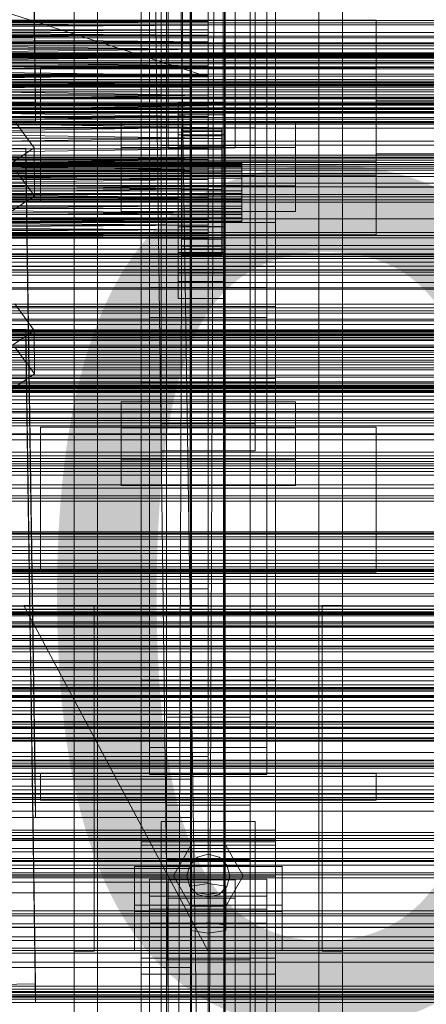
# Model space of a CAD drawing. Header units: millimetres. Extents: x -2233 to 61924, y -68080 to 6847.
# Tile 217 of 256: x 374 to 495, y -34096 to -33803. Entities that reach past the tile are written whole.
import ezdxf

# ---------------------------------------------------------------- set-up
doc = ezdxf.new("R2010")
doc.units = ezdxf.units.MM
for name, color, linetype, lineweight in [('COTAS_O', 1, 'Continuous', 0), ('COTAS_P', 1, 'Continuous', 0), ('frontal_briquetadora', 7, 'Continuous', 0), ('frontal_C01', 7, 'Continuous', 0), ('frontal_C02', 7, 'Continuous', 0), ('frontal_C03', 7, 'Continuous', 0), ('frontal_secador', 7, 'Continuous', 0)]:
    doc.layers.add(name, color=color, linetype=linetype, lineweight=lineweight)
doc.dimstyles.new('R19_100', dxfattribs={"dimtxt": 250, "dimasz": 150, "dimexe": 150, "dimexo": 80, "dimgap": 100, "dimtad": 1, "dimtih": 1, "dimtoh": 1, "dimdsep": 46, "dimcen": 0.09, "dimadec": 0, "dimazin": 0, "dimtfac": 1, "dimtdec": 4, "dimtofl": 0, "dimtmove": 0, "dimatfit": 3, "dimfxl": 1, "dimtolj": 1, "dimtzin": 0, "dimarcsym": 0})

# ---------------------------------------------------------------- blocks, each defined once
blk = doc.blocks.new('DIM_R27_52')
at = {"layer": 'COTAS_O'}
for p, q in [((-1725, -33700), (-1575, -33655)), ((1725, -33700), (1575, -33655)), ((-1725, -34400), (-1725, -33700)), ((-1725, -33700), (1725, -33700)), ((-1725, -33700), (-1575, -33745)), ((1725, -33700), (1575, -33745)), ((1725, -34400), (1725, -33700))]:
    blk.add_line(p, q, dxfattribs=at)
blk.add_text('3450 O', height=250, dxfattribs=at).set_placement((0, -33600))
blk = doc.blocks.new('DIM_R27_53')
at = {"layer": 'COTAS_P'}
for p, q in [((-150, -32000), (550, -32000)), ((550, -32000), (505, -32150)), ((550, -34600), (550, -32000)), ((550, -32000), (595, -32150)), ((550, -34600), (505, -34450)), ((550, -34600), (595, -34450)), ((-150, -34600), (550, -34600))]:
    blk.add_line(p, q, dxfattribs=at)
blk.add_text('2600 P', height=250, rotation=90, dxfattribs=at).set_placement((450, -33300))
blk = doc.blocks.new('DIM_R27_56')
at = {"layer": 'COTAS_O'}
for p, q in [((-650, -34200), (-500, -34155)), ((650, -34200), (500, -34155)), ((-650, -34900), (-650, -34200)), ((-650, -34200), (650, -34200)), ((-650, -34200), (-500, -34245)), ((650, -34200), (500, -34245)), ((650, -34900), (650, -34200))]:
    blk.add_line(p, q, dxfattribs=at)
blk.add_text('1300 O', height=250, dxfattribs=at).set_placement((0, -34100))

msp = doc.modelspace()

# ---------------------------------------------------------------- linework, layer by layer
at = {"layer": 'frontal_briquetadora'}
for p, q in [((430, -33820), (210, -33750)), ((430, -33820), (430, -33750)), ((430, -33750), (430, -33844.629)), ((430, -33750), (430, -33841.488)), ((430, -33750), (430, -33838.284)), ((430, -33750), (430, -33835.05)), ((430, -33750), (430, -33831.815)), ((430, -33750), (430, -33828.612)), ((430, -33750), (430, -33825.47)), ((430, -33750), (430, -33822.421)), ((430, -33750), (430, -33819.494)), ((430, -33750), (430, -33816.716)), ((430, -33750), (430, -33814.115)), ((430, -33750), (430, -33811.715)), ((430, -33750), (430, -33809.54)), ((430, -33750), (430, -33807.611)), ((430, -33750), (430, -33805.946)), ((430, -33750), (430, -33804.562)), ((430, -33750), (430, -33803.471)), ((480, -33803.052), (200, -33803.052)), ((430, -33803.471), (210, -33802.684)), ((430, -33803.471), (210, -33804.562)), ((430, -33803.471), (210, -33803.471)), ((430, -33804.562), (210, -33803.471)), ((430, -33802.684), (430, -33803.471)), ((430, -33803.471), (430, -33804.562)), ((480, -33803.052), (480, -33806.399)), ((480, -33806.043), (480, -33803.052)), ((430, -33804.562), (210, -33805.946)), ((430, -33804.562), (210, -33804.562)), ((430, -33805.946), (210, -33807.611)), ((430, -33805.946), (210, -33805.946)), ((430, -33807.611), (210, -33805.946)), ((430, -33804.562), (430, -33805.946)), ((430, -33805.946), (430, -33807.611)), ((480, -33803.946), (480, -33803.763)), ((480, -33803.763), (480, -33809.778)), ((480, -33810.289), (480, -33803.946)), ((480, -33814.779), (480, -33806.043)), ((480, -33806.399), (480, -33815.42)), ((430, -33807.611), (210, -33809.54)), ((430, -33807.611), (210, -33807.611)), ((210, -33807.611), (430, -33809.54)), ((430, -33807.611), (430, -33809.54)), ((430, -33809.54), (210, -33811.715)), ((430, -33809.54), (210, -33809.54)), ((210, -33809.54), (430, -33811.715)), ((430, -33811.715), (210, -33811.715)), ((210, -33814.115), (430, -33811.715)), ((210, -33811.715), (430, -33814.115)), ((430, -33809.54), (430, -33811.715)), ((430, -33811.715), (430, -33814.115)), ((480, -33809.778), (480, -33820.797)), ((480, -33821.536), (480, -33810.289)), ((430, -33814.115), (210, -33814.115)), ((210, -33816.716), (430, -33814.115)), ((210, -33814.115), (430, -33816.716)), ((430, -33814.115), (430, -33816.716)), ((480, -33827.53), (480, -33814.779)), ((430, -33816.716), (210, -33816.716)), ((210, -33819.494), (430, -33816.716)), ((210, -33816.716), (430, -33819.494)), ((430, -33816.716), (430, -33819.494)), ((480, -33815.42), (480, -33828.329)), ((720, -33817.251), (480, -33817.251)), ((480, -33817.251), (480, -33819.113)), ((480, -33818.915), (480, -33817.251)), ((480, -33817.748), (480, -33817.647)), ((480, -33817.647), (480, -33820.992)), ((480, -33821.276), (480, -33817.748)), ((480, -33820.797), (200, -33820.797)), ((430, -33819.494), (210, -33819.494)), ((210, -33822.421), (430, -33819.494)), ((210, -33819.494), (430, -33822.421)), ((430, -33820), (210, -33820)), ((430, -33820), (320, -33820)), ((430, -33820), (322.156, -33820)), ((430, -33820), (324.292, -33820)), ((430, -33820), (326.386, -33820)), ((430, -33820), (328.419, -33820)), ((430, -33820), (330.371, -33820)), ((430, -33820), (332.223, -33820)), ((430, -33820), (333.957, -33820)), ((430, -33820), (335.556, -33820)), ((430, -33820), (337.006, -33820)), ((430, -33820), (338.292, -33820)), ((430, -33820), (339.402, -33820)), ((430, -33820), (340.325, -33820)), ((430, -33820), (341.053, -33820)), ((341.577, -33820), (430, -33820)), ((341.894, -33820), (430, -33820)), ((342, -33820), (430, -33820)), ((430, -33819.494), (430, -33822.421)), ((430, -33820), (430, -34060)), ((430, -34260), (430, -33820)), ((430, -34680), (430, -33820)), ((430, -33820), (430, -33855.985)), ((430, -33820), (430, -33853.384)), ((430, -33820), (430, -33850.606)), ((430, -33820), (430, -33847.678)), ((430, -33844.629), (430, -33820)), ((480, -33823.774), (480, -33818.915)), ((480, -33819.113), (480, -33824.131)), ((480, -33820.797), (480, -33834.64)), ((480, -33820.992), (480, -33827.122)), ((430, -33822.421), (210, -33822.421)), ((210, -33825.47), (430, -33822.421)), ((210, -33822.421), (430, -33825.47)), ((430, -33822.421), (430, -33825.47)), ((480, -33827.533), (480, -33821.276)), ((480, -33835.46), (480, -33821.536)), ((480, -33830.867), (480, -33823.774)), ((430, -33825.47), (210, -33825.47)), ((210, -33828.612), (430, -33825.47)), ((210, -33825.47), (430, -33828.612)), ((430, -33825.47), (430, -33828.612)), ((480, -33824.131), (480, -33831.312)), ((430, -33828.612), (210, -33828.612)), ((210, -33831.815), (430, -33828.612)), ((210, -33828.612), (430, -33831.815)), ((430, -33828.612), (430, -33831.815)), ((720, -33827.122), (480, -33827.122)), ((480, -33827.122), (480, -33834.822)), ((480, -33841.77), (480, -33827.53)), ((480, -33835.278), (480, -33827.533)), ((480, -33828.329), (480, -33842.57)), ((430, -33831.815), (210, -33835.05)), ((430, -33831.815), (210, -33831.815)), ((210, -33831.815), (430, -33835.05)), ((430, -33831.815), (430, -33835.05)), ((480, -33838.788), (480, -33830.867)), ((480, -33831.312), (480, -33839.233)), ((430, -33835.05), (210, -33838.284)), ((210, -33835.05), (430, -33835.05)), ((430, -33838.284), (210, -33835.05)), ((430, -33835.05), (430, -33838.284)), ((480, -33834.64), (480, -33848.563)), ((480, -33834.822), (480, -33842.567)), ((480, -33842.978), (480, -33835.278)), ((480, -33849.302), (480, -33835.46)), ((430, -33838.284), (210, -33841.488)), ((210, -33838.284), (430, -33838.284)), ((430, -33838.284), (430, -33841.488)), ((430, -33841.488), (210, -33844.629)), ((210, -33841.488), (430, -33841.488)), ((430, -33844.629), (210, -33841.488)), ((430, -33841.488), (430, -33844.629)), ((480, -33845.969), (480, -33838.788)), ((480, -33839.233), (480, -33846.325)), ((480, -33854.679), (480, -33841.77)), ((480, -33842.567), (480, -33848.823)), ((480, -33842.57), (480, -33855.32)), ((480, -33849.107), (480, -33842.978)), ((720, -33842.978), (480, -33842.978)), ((430, -33844.629), (210, -33847.678)), ((210, -33844.629), (430, -33844.629)), ((430, -33847.678), (210, -33844.629)), ((430, -33844.629), (430, -33847.678)), ((480, -33850.987), (480, -33845.969)), ((480, -33846.325), (480, -33851.185)), ((480, -33849.302), (200, -33849.302)), ((430, -33847.678), (210, -33850.606)), ((210, -33847.678), (430, -33847.678)), ((430, -33850.606), (210, -33847.678)), ((430, -33847.678), (430, -33850.606)), ((480, -33848.563), (480, -33859.811)), ((480, -33848.823), (480, -33852.351)), ((480, -33852.453), (480, -33849.107)), ((480, -33860.322), (480, -33849.302)), ((430, -33850.606), (210, -33853.384)), ((210, -33850.606), (430, -33850.606)), ((430, -33853.384), (210, -33850.606)), ((430, -33853.384), (210, -33855.985)), ((210, -33853.384), (430, -33853.384)), ((430, -33855.985), (210, -33853.384)), ((430, -33850.606), (430, -33853.384)), ((430, -33853.384), (430, -33855.985)), ((430, -33853.384), (430, -34060)), ((480, -33852.848), (480, -33850.987)), ((480, -33851.185), (480, -33852.848)), ((480, -33852.351), (480, -33852.453)), ((720, -33852.848), (480, -33852.848)), ((430, -33855.985), (210, -33858.384)), ((210, -33855.985), (430, -33855.985)), ((430, -33855.985), (430, -33858.384)), ((430, -34060), (430, -33855.985)), ((480, -33863.7), (480, -33854.679)), ((480, -33855.32), (480, -33864.056)), ((430, -33858.384), (210, -33858.384)), ((430, -33858.384), (210, -33860.559)), ((430, -33860.559), (210, -33858.384)), ((430, -33858.384), (430, -33860.559)), ((430, -34060), (430, -33858.384)), ((430, -33860.559), (210, -33860.559)), ((430, -33860.559), (210, -33862.488)), ((430, -33862.488), (210, -33860.559)), ((430, -33860.559), (430, -33862.488)), ((430, -33860.559), (430, -34060)), ((480, -33859.811), (480, -33866.154)), ((480, -33866.336), (480, -33860.322)), ((430, -33862.488), (210, -33862.488)), ((430, -33862.488), (210, -33864.153)), ((430, -33864.153), (210, -33862.488)), ((430, -33864.153), (210, -33864.153)), ((430, -33864.153), (210, -33865.538)), ((430, -33865.538), (210, -33864.153)), ((430, -33862.488), (430, -33864.153)), ((430, -33862.488), (430, -34060)), ((430, -33864.153), (430, -33865.538)), ((430, -33864.153), (430, -34060)), ((480, -33867.047), (480, -33863.7)), ((480, -33864.056), (480, -33867.047)), ((480, -33867.047), (200, -33867.047)), ((430, -33865.538), (210, -33865.538)), ((430, -33865.538), (210, -33866.629)), ((430, -33866.629), (210, -33865.538)), ((430, -33866.629), (210, -33866.629)), ((430, -33866.629), (210, -33867.416)), ((430, -33867.416), (210, -33866.629)), ((430, -33867.416), (210, -33867.416)), ((430, -33867.416), (210, -33867.891)), ((430, -33867.891), (210, -33867.416)), ((430, -33867.891), (210, -33867.891)), ((430, -33867.891), (210, -33868.05)), ((430, -33868.05), (210, -33867.891)), ((430, -33868.05), (210, -33868.05)), ((430, -33865.538), (430, -33866.629)), ((430, -33865.538), (430, -34060)), ((430, -33866.629), (430, -33867.416)), ((430, -33866.629), (430, -34060)), ((430, -33867.416), (430, -33867.891)), ((430, -33867.416), (430, -34060)), ((430, -33867.891), (430, -33868.05)), ((430, -33867.891), (430, -34060)), ((430, -33868.05), (430, -34060)), ((480, -33866.154), (480, -33866.336)), ((430, -34060), (210, -34060)), ((430, -34060), (320, -34060)), ((322.156, -34060), (430, -34060)), ((324.292, -34060), (430, -34060)), ((326.386, -34060), (430, -34060)), ((328.419, -34060), (430, -34060)), ((330.371, -34060), (430, -34060)), ((332.223, -34060), (430, -34060)), ((333.957, -34060), (430, -34060)), ((335.556, -34060), (430, -34060)), ((337.006, -34060), (430, -34060)), ((338.292, -34060), (430, -34060)), ((430, -34060), (339.402, -34060)), ((430, -34060), (340.325, -34060)), ((430, -34060), (341.053, -34060)), ((430, -34060), (341.577, -34060)), ((430, -34060), (341.894, -34060)), ((430, -34060), (342, -34060)), ((430, -34060), (430, -34490)), ((430, -34260), (430, -34060)), ((430, -34060), (430, -34496)), ((430, -34060), (430, -34305))]:
    msp.add_line(p, q, dxfattribs=at)
at = {"layer": 'frontal_C01'}
for p, q in [((417.5, -34010.796), (417.5, -33407.996)), ((442.5, -33407.996), (442.5, -34010.796)), ((417.5, -34036.976), (417.5, -33434.177)), ((442.5, -34036.976), (442.5, -33434.177)), ((375.644, -33632.585), (378.512, -33827.696)), ((378.512, -33833.088), (375.644, -33637.978)), ((410, -33999.812), (410, -33676.273)), ((450, -33676.273), (450, -33999.812)), ((410, -34047.96), (410, -33724.422)), ((410, -34048.905), (410, -33725.366)), ((450, -34047.96), (450, -33724.422)), ((450, -33725.366), (450, -34048.905)), ((412.5, -34019.842), (412.5, -33740.581)), ((447.5, -33740.581), (447.5, -34019.842)), ((412.5, -34027.93), (412.5, -33748.67)), ((447.5, -34027.93), (447.5, -33748.67)), ((410, -34087.423), (410, -33763.885)), ((450, -34087.423), (450, -33763.885)), ((380, -33845.304), (380, -33817.306)), ((380, -33817.306), (480, -33817.306)), ((380, -33857.304), (380, -33817.306)), ((480, -33817.306), (480, -33845.304)), ((480, -33817.306), (480, -33857.304)), ((-425, -33822.766), (425, -33822.766)), ((425, -33822.766), (425, -33836.463)), ((425, -33822.766), (425, -33834.322)), ((378.512, -33827.696), (360.514, -33827.941)), ((378.512, -33833.088), (378.512, -33827.696)), ((425, -33834.322), (-425, -33834.322)), ((360.514, -33833.334), (378.512, -33833.088)), ((416, -33843.289), (416, -33835.2)), ((416, -33835.2), (444, -33835.2)), ((416, -33923.341), (416, -33835.2)), ((425, -33848.019), (425, -33834.322)), ((444, -33835.2), (444, -33843.289)), ((444, -33835.2), (444, -33923.341)), ((425, -33836.463), (-425, -33836.463)), ((425, -33848.019), (425, -33836.463)), ((444, -33843.289), (416, -33843.289)), ((416, -33843.289), (416, -33931.429)), ((444, -33931.429), (444, -33843.289)), ((480, -33845.304), (380, -33845.304)), ((380, -33845.304), (380, -33857.304)), ((480, -33857.304), (480, -33845.304)), ((-425, -33848.019), (425, -33848.019)), ((980, -33857.304), (-980, -33857.304)), ((380, -33857.304), (480, -33857.304)), ((980, -33862.304), (-980, -33862.304)), ((372.35, -33887.678), (378.086, -33895.565)), ((357.646, -33895.444), (375.644, -33895.198)), ((378.086, -33895.565), (366.618, -33903.301)), ((375.644, -33895.198), (375.644, -33900.591)), ((375.644, -33895.198), (378.512, -34090.309)), ((378.143, -33908.506), (378.086, -33895.565)), ((375.644, -33900.591), (357.646, -33900.836)), ((378.143, -33908.506), (372.408, -33900.62)), ((378.512, -34095.702), (375.644, -33900.591)), ((366.675, -33916.243), (378.143, -33908.506)), ((980, -33912.304), (-980, -33912.304)), ((980, -33917.304), (-980, -33917.304)), ((404, -33934.087), (404, -33916.831)), ((404, -33916.831), (456, -33916.831)), ((404, -33924.535), (404, -33916.831)), ((456, -33916.831), (456, -33934.087)), ((456, -33916.831), (456, -33924.535)), ((444, -33923.341), (416, -33923.341)), ((416, -33923.341), (416, -33931.429)), ((444, -33931.429), (444, -33923.341)), ((456, -33924.535), (404, -33924.535)), ((404, -33924.535), (404, -33941.791)), ((456, -33941.791), (456, -33924.535)), ((416, -33931.429), (444, -33931.429)), ((456, -33934.087), (404, -33934.087)), ((404, -33934.087), (404, -33941.791)), ((456, -33941.791), (456, -33934.087)), ((404, -33941.791), (456, -33941.791)), ((450, -33999.812), (410, -33999.812)), ((410, -33999.812), (410, -34047.96)), ((410, -34323.351), (410, -33999.812)), ((450, -34047.96), (450, -33999.812)), ((450, -33999.812), (450, -34323.351)), ((442.5, -34008.896), (417.5, -34008.896)), ((417.5, -34008.896), (417.5, -34038.876)), ((417.5, -34053.174), (417.5, -34008.896)), ((442.5, -34038.876), (442.5, -34008.896)), ((442.5, -34008.896), (442.5, -34053.174)), ((417.5, -34036.976), (417.5, -34010.796)), ((417.5, -34010.796), (442.5, -34010.796)), ((442.5, -34010.796), (442.5, -34036.976)), ((-450, -34013.679), (450, -34013.679)), ((450, -34013.679), (450, -34024.464)), ((450, -34013.679), (450, -34047.383)), ((447.5, -34019.842), (412.5, -34019.842)), ((412.5, -34019.842), (412.5, -34027.93)), ((447.5, -34027.93), (447.5, -34019.842)), ((450, -34024.464), (-450, -34024.464)), ((450, -34058.168), (450, -34024.464)), ((412.5, -34027.93), (447.5, -34027.93)), ((442.5, -34036.976), (417.5, -34036.976)), ((417.5, -34038.876), (442.5, -34038.876)), ((417.5, -34083.154), (417.5, -34038.876)), ((442.5, -34083.154), (442.5, -34038.876)), ((450, -34047.383), (-450, -34047.383)), ((410, -34047.96), (450, -34047.96)), ((410, -34371.499), (410, -34047.96)), ((450, -34048.905), (410, -34048.905)), ((410, -34048.905), (410, -34087.423)), ((410, -34372.443), (410, -34048.905)), ((450, -34058.168), (450, -34047.383)), ((450, -34371.499), (450, -34047.96)), ((450, -34087.423), (450, -34048.905)), ((450, -34048.905), (450, -34372.443)), ((408, -34068.743), (408, -34055.262)), ((408, -34055.262), (452, -34055.262)), ((408, -34066.818), (408, -34055.262)), ((417.5, -34083.154), (417.5, -34053.174)), ((417.5, -34053.174), (442.5, -34053.174)), ((442.5, -34055.074), (417.5, -34055.074)), ((417.5, -34055.074), (417.5, -34081.254)), ((417.5, -34657.873), (417.5, -34055.074)), ((442.5, -34053.174), (442.5, -34083.154)), ((442.5, -34081.254), (442.5, -34055.074)), ((442.5, -34055.074), (442.5, -34657.873)), ((452, -34055.262), (452, -34068.743)), ((452, -34055.262), (452, -34066.818)), ((-450, -34058.168), (450, -34058.168)), ((418, -34064.699), (418, -34059.306)), ((418, -34059.306), (438, -34059.306)), ((418, -34201.387), (418, -34059.306)), ((430, -34060.385), (424.804, -34061.194)), ((424.804, -34061.194), (424.804, -34062.811)), ((424.804, -34072.749), (424.804, -34061.194)), ((435.196, -34061.194), (430, -34060.385)), ((430, -34071.94), (430, -34060.385)), ((435.196, -34062.811), (435.196, -34061.194)), ((435.196, -34072.749), (435.196, -34061.194)), ((438, -34059.306), (438, -34064.699)), ((438, -34059.306), (438, -34201.387)), ((412.5, -34072.208), (412.5, -34064.12)), ((412.5, -34064.12), (447.5, -34064.12)), ((412.5, -34343.381), (412.5, -34064.12)), ((424.804, -34062.811), (430, -34063.62)), ((424.804, -34074.367), (424.804, -34062.811)), ((430, -34063.62), (435.196, -34062.811)), ((430, -34063.62), (430, -34075.176)), ((435.196, -34074.367), (435.196, -34062.811)), ((447.5, -34064.12), (447.5, -34072.208)), ((447.5, -34064.12), (447.5, -34343.381)), ((452, -34066.818), (408, -34066.818)), ((408, -34066.818), (408, -34080.298)), ((438, -34064.699), (418, -34064.699)), ((418, -34064.699), (418, -34206.779)), ((438, -34206.779), (438, -34064.699)), ((452, -34080.298), (452, -34066.818)), ((452, -34068.743), (408, -34068.743)), ((408, -34068.743), (408, -34080.298)), ((452, -34080.298), (452, -34068.743)), ((447.5, -34072.208), (412.5, -34072.208)), ((412.5, -34351.469), (412.5, -34072.208)), ((424.804, -34072.749), (430, -34071.94)), ((424.804, -34074.367), (424.804, -34072.749)), ((430, -34071.94), (435.196, -34072.749)), ((435.196, -34072.749), (435.196, -34074.367)), ((447.5, -34351.469), (447.5, -34072.208)), ((430, -34075.176), (424.804, -34074.367)), ((435.196, -34074.367), (430, -34075.176)), ((408, -34080.298), (452, -34080.298)), ((417.5, -34081.254), (442.5, -34081.254)), ((417.5, -34684.054), (417.5, -34081.254)), ((442.5, -34684.054), (442.5, -34081.254)), ((442.5, -34083.154), (417.5, -34083.154)), ((-425, -34085.38), (425, -34085.38)), ((410, -34087.423), (450, -34087.423)), ((410, -34410.962), (410, -34087.423)), ((425, -34085.38), (425, -34099.076)), ((425, -34085.38), (425, -34096.935)), ((450, -34410.962), (450, -34087.423)), ((378.512, -34090.309), (360.514, -34090.554)), ((378.512, -34095.702), (378.512, -34090.309)), ((360.514, -34095.947), (378.512, -34095.702))]:
    msp.add_line(p, q, dxfattribs=at)
at = {"layer": 'frontal_C02'}
for p, q in [((410, -33863.38), (410, -33505.718)), ((450, -33505.718), (450, -33863.38)), ((390, -35975), (390, -33530.372)), ((397, -35975), (397, -33530.372)), ((463, -35975), (463, -33530.372)), ((470, -35975), (470, -33530.372)), ((410, -33911.107), (410, -33553.445)), ((450, -33911.107), (450, -33553.445)), ((410, -34044.45), (410, -33686.788)), ((450, -33686.788), (450, -34044.45)), ((417.5, -34231.462), (417.5, -33692.436)), ((418, -33835.166), (418, -33694.327)), ((438, -33694.327), (438, -33835.166)), ((442.5, -33692.436), (442.5, -34231.462)), ((418, -33700.288), (418, -33841.127)), ((438, -33841.127), (438, -33700.288)), ((412.5, -33882.773), (412.5, -33701.408)), ((447.5, -33701.408), (447.5, -33882.773)), ((412.5, -33891.714), (412.5, -33710.35)), ((447.5, -33891.714), (447.5, -33710.35)), ((417.5, -34258.348), (417.5, -33719.322)), ((442.5, -34258.348), (442.5, -33719.322)), ((410, -34082.632), (410, -33724.97)), ((450, -34082.632), (450, -33724.97)), ((416, -33840.401), (416, -33751.435)), ((444, -33751.435), (444, -33840.401)), ((416, -33760.377), (416, -33849.343)), ((444, -33849.343), (444, -33760.377)), ((421, -33831.347), (421, -33827.771)), ((421, -33827.771), (435, -33827.771)), ((421, -33867.862), (421, -33827.771)), ((435, -33827.771), (435, -33831.347)), ((435, -33827.771), (435, -33867.862)), ((435, -33831.347), (421, -33831.347)), ((421, -33831.347), (421, -33871.438)), ((435, -33871.438), (435, -33831.347)), ((372.35, -33833.347), (378.086, -33841.165)), ((404, -33852.501), (404, -33833.425)), ((404, -33833.425), (456, -33833.425)), ((404, -33841.062), (404, -33833.425)), ((438, -33835.166), (418, -33835.166)), ((418, -33835.166), (418, -33841.127)), ((422, -33845.381), (422, -33835.389)), ((422, -33835.389), (422, -33835.835)), ((422, -33835.389), (434, -33835.389)), ((422, -33836.237), (422, -33835.389)), ((434, -33835.835), (434, -33835.389)), ((434, -33835.389), (434, -33845.381)), ((434, -33835.389), (434, -33836.237)), ((438, -33841.127), (438, -33835.166)), ((456, -33833.425), (456, -33852.501)), ((456, -33833.425), (456, -33841.062)), ((421, -33840.885), (421, -33837.308)), ((421, -33837.308), (435, -33837.308)), ((421, -33877.399), (421, -33837.308)), ((422, -33845.592), (422, -33835.835)), ((422, -33835.835), (422, -33837.545)), ((422, -33835.835), (434, -33835.835)), ((422, -33845.782), (422, -33836.237)), ((422, -33836.237), (434, -33836.237)), ((422, -33838.321), (422, -33836.237)), ((422, -33846.402), (422, -33837.545)), ((422, -33837.545), (422, -33840.401)), ((422, -33837.545), (434, -33837.545)), ((422, -33846.769), (422, -33838.321)), ((422, -33838.321), (434, -33838.321)), ((422, -33841.498), (422, -33838.321)), ((434, -33837.545), (434, -33835.835)), ((434, -33835.835), (434, -33845.592)), ((434, -33836.237), (434, -33845.782)), ((434, -33836.237), (434, -33838.321)), ((434, -33840.401), (434, -33837.545)), ((434, -33837.545), (434, -33846.402)), ((434, -33838.321), (434, -33846.769)), ((434, -33838.321), (434, -33841.498)), ((435, -33837.308), (435, -33840.885)), ((435, -33837.308), (435, -33877.399)), ((357.646, -33841.476), (375.644, -33841.233)), ((378.086, -33841.165), (366.618, -33848.834)), ((375.644, -33841.233), (375.644, -33847.194)), ((375.644, -33841.233), (378.512, -34034.638)), ((378.143, -33855.471), (378.086, -33841.165)), ((456, -33841.062), (404, -33841.062)), ((404, -33841.062), (404, -33860.137)), ((444, -33840.401), (416, -33840.401)), ((416, -33840.401), (416, -33849.343)), ((418, -33841.127), (438, -33841.127)), ((435, -33840.885), (421, -33840.885)), ((421, -33840.885), (421, -33880.976)), ((422, -33847.755), (422, -33840.401)), ((422, -33840.401), (422, -33844.209)), ((422, -33840.401), (434, -33840.401)), ((422, -33848.275), (422, -33841.498)), ((422, -33841.498), (434, -33841.498)), ((422, -33845.553), (422, -33841.498)), ((434, -33844.209), (434, -33840.401)), ((434, -33840.401), (434, -33847.755)), ((434, -33841.498), (434, -33848.275)), ((434, -33841.498), (434, -33845.553)), ((435, -33880.976), (435, -33840.885)), ((444, -33849.343), (444, -33840.401)), ((456, -33860.137), (456, -33841.062)), ((422, -33849.559), (422, -33844.209)), ((422, -33844.209), (422, -33848.71)), ((422, -33844.209), (434, -33844.209)), ((434, -33848.71), (434, -33844.209)), ((434, -33844.209), (434, -33849.559)), ((-440, -33845.381), (440, -33845.381)), ((-440, -33845.592), (440, -33845.592)), ((-440, -33845.782), (440, -33845.782)), ((-440, -33846.402), (440, -33846.402)), ((-440, -33846.769), (440, -33846.769)), ((375.644, -33847.194), (357.646, -33847.437)), ((378.512, -34040.599), (375.644, -33847.194)), ((422, -33845.592), (422, -33845.381)), ((434, -33845.381), (422, -33845.381)), ((422, -33845.381), (422, -33845.782)), ((422, -33850.196), (422, -33845.553)), ((422, -33845.553), (434, -33845.553)), ((422, -33850.209), (422, -33845.553)), ((422, -33846.402), (422, -33845.592)), ((434, -33845.592), (422, -33845.592)), ((434, -33845.782), (422, -33845.782)), ((422, -33845.782), (422, -33846.769)), ((422, -33847.755), (422, -33846.402)), ((434, -33846.402), (422, -33846.402)), ((434, -33846.769), (422, -33846.769)), ((422, -33846.769), (422, -33848.275)), ((434, -33845.381), (434, -33845.592)), ((434, -33845.782), (434, -33845.381)), ((434, -33845.553), (434, -33850.196)), ((434, -33845.553), (434, -33850.209)), ((434, -33845.592), (434, -33846.402)), ((434, -33846.769), (434, -33845.782)), ((434, -33846.402), (434, -33847.755)), ((434, -33848.275), (434, -33846.769)), ((440, -33845.592), (440, -33845.381)), ((440, -33845.381), (440, -33845.782)), ((440, -33846.402), (440, -33845.592)), ((440, -33845.782), (440, -33846.769)), ((440, -33847.755), (440, -33846.402)), ((440, -33846.769), (440, -33848.275)), ((-440, -33847.755), (440, -33847.755)), ((-440, -33848.275), (440, -33848.275)), ((-440, -33849.559), (440, -33849.559)), ((-440, -33850.196), (440, -33850.196)), ((378.143, -33855.471), (372.408, -33847.654)), ((416, -33849.343), (444, -33849.343)), ((422, -33849.559), (422, -33847.755)), ((434, -33847.755), (422, -33847.755)), ((434, -33848.275), (422, -33848.275)), ((422, -33848.275), (422, -33850.196)), ((422, -33848.71), (422, -33851.691)), ((434, -33848.71), (422, -33848.71)), ((422, -33848.71), (422, -33853.597)), ((422, -33851.691), (422, -33849.559)), ((434, -33849.559), (422, -33849.559)), ((434, -33850.196), (422, -33850.196)), ((422, -33850.196), (422, -33852.401)), ((422, -33852.401), (422, -33850.209)), ((422, -33850.209), (434, -33850.209)), ((422, -33855.149), (422, -33850.209)), ((434, -33847.755), (434, -33849.559)), ((434, -33850.196), (434, -33848.275)), ((434, -33851.691), (434, -33848.71)), ((434, -33853.597), (434, -33848.71)), ((434, -33849.559), (434, -33851.691)), ((434, -33852.401), (434, -33850.196)), ((434, -33850.209), (434, -33852.401)), ((434, -33850.209), (434, -33855.149)), ((440, -33849.559), (440, -33847.755)), ((440, -33848.275), (440, -33850.196)), ((440, -33851.691), (440, -33849.559)), ((440, -33850.196), (440, -33852.401)), ((440, -33851.691), (-440, -33851.691)), ((-440, -33852.401), (440, -33852.401)), ((456, -33852.501), (404, -33852.501)), ((404, -33852.501), (404, -33860.137)), ((422, -33851.691), (434, -33851.691)), ((422, -33854.006), (422, -33851.691)), ((434, -33852.401), (422, -33852.401)), ((422, -33852.401), (422, -33854.741)), ((434, -33851.691), (434, -33854.006)), ((434, -33854.741), (434, -33852.401)), ((440, -33854.006), (440, -33851.691)), ((440, -33852.401), (440, -33854.741)), ((456, -33860.137), (456, -33852.501)), ((-440, -33854.006), (440, -33854.006)), ((-440, -33854.741), (440, -33854.741)), ((-440, -33856.346), (440, -33856.346)), ((366.675, -33863.14), (378.143, -33855.471)), ((422, -33854.006), (422, -33853.597)), ((422, -33853.597), (422, -33858.537)), ((422, -33853.597), (434, -33853.597)), ((422, -33856.346), (422, -33854.006)), ((434, -33854.006), (422, -33854.006)), ((422, -33854.741), (422, -33855.149)), ((434, -33854.741), (422, -33854.741)), ((422, -33854.741), (422, -33857.056)), ((422, -33855.149), (434, -33855.149)), ((422, -33860.036), (422, -33855.149)), ((422, -33858.551), (422, -33856.346)), ((422, -33856.346), (422, -33858.537)), ((434, -33856.346), (422, -33856.346)), ((434, -33858.537), (434, -33853.597)), ((434, -33853.597), (434, -33854.006)), ((434, -33854.006), (434, -33856.346)), ((434, -33855.149), (434, -33854.741)), ((434, -33857.056), (434, -33854.741)), ((434, -33855.149), (434, -33860.036)), ((434, -33858.537), (434, -33856.346)), ((434, -33856.346), (434, -33858.551)), ((440, -33856.346), (440, -33854.006)), ((440, -33854.741), (440, -33857.056)), ((440, -33858.551), (440, -33856.346)), ((-440, -33857.056), (440, -33857.056)), ((-440, -33858.551), (440, -33858.551)), ((-440, -33859.188), (440, -33859.188)), ((422, -33857.056), (422, -33860.036)), ((434, -33857.056), (422, -33857.056)), ((422, -33857.056), (422, -33859.188)), ((422, -33858.537), (422, -33863.194)), ((422, -33858.537), (434, -33858.537)), ((422, -33860.472), (422, -33858.551)), ((422, -33858.551), (422, -33863.194)), ((434, -33858.551), (422, -33858.551)), ((422, -33859.188), (422, -33864.538)), ((434, -33859.188), (422, -33859.188)), ((422, -33859.188), (422, -33860.992)), ((434, -33860.036), (434, -33857.056)), ((434, -33859.188), (434, -33857.056)), ((434, -33863.194), (434, -33858.537)), ((434, -33863.194), (434, -33858.551)), ((434, -33858.551), (434, -33860.472)), ((434, -33864.538), (434, -33859.188)), ((434, -33860.992), (434, -33859.188)), ((440, -33857.056), (440, -33859.188)), ((440, -33860.472), (440, -33858.551)), ((440, -33859.188), (440, -33860.992)), ((-440, -33860.472), (440, -33860.472)), ((-440, -33860.992), (440, -33860.992)), ((-440, -33861.977), (440, -33861.977)), ((404, -33860.137), (456, -33860.137)), ((422, -33860.036), (434, -33860.036)), ((422, -33864.538), (422, -33860.036)), ((422, -33861.977), (422, -33860.472)), ((422, -33860.472), (422, -33867.249)), ((434, -33860.472), (422, -33860.472)), ((422, -33860.992), (422, -33868.346)), ((434, -33860.992), (422, -33860.992)), ((422, -33860.992), (422, -33862.345)), ((422, -33862.964), (422, -33861.977)), ((422, -33861.977), (422, -33870.426)), ((434, -33861.977), (422, -33861.977)), ((434, -33860.036), (434, -33864.538)), ((434, -33867.249), (434, -33860.472)), ((434, -33860.472), (434, -33861.977)), ((434, -33868.346), (434, -33860.992)), ((434, -33862.345), (434, -33860.992)), ((434, -33870.426), (434, -33861.977)), ((434, -33861.977), (434, -33862.964)), ((440, -33861.977), (440, -33860.472)), ((440, -33860.992), (440, -33862.345)), ((440, -33862.964), (440, -33861.977)), ((-440, -33862.345), (440, -33862.345)), ((-440, -33862.964), (440, -33862.964)), ((-440, -33863.155), (440, -33863.155)), ((-440, -33863.366), (440, -33863.366)), ((450, -33863.38), (410, -33863.38)), ((410, -33863.38), (410, -33911.107)), ((410, -34221.042), (410, -33863.38)), ((421, -33878.411), (421, -33864.7)), ((421, -33864.7), (435, -33864.7)), ((421, -33872.337), (421, -33864.7)), ((422, -33862.345), (422, -33871.202)), ((434, -33862.345), (422, -33862.345)), ((422, -33862.345), (422, -33863.155)), ((422, -33863.366), (422, -33862.964)), ((422, -33862.964), (422, -33872.51)), ((434, -33862.964), (422, -33862.964)), ((422, -33863.155), (422, -33872.912)), ((434, -33863.155), (422, -33863.155)), ((422, -33863.155), (422, -33863.366)), ((422, -33863.194), (422, -33867.249)), ((422, -33863.194), (434, -33863.194)), ((422, -33863.366), (422, -33873.358)), ((434, -33863.366), (422, -33863.366)), ((422, -33864.538), (434, -33864.538)), ((422, -33868.346), (422, -33864.538)), ((434, -33871.202), (434, -33862.345)), ((434, -33863.155), (434, -33862.345)), ((434, -33872.51), (434, -33862.964)), ((434, -33862.964), (434, -33863.366)), ((434, -33872.912), (434, -33863.155)), ((434, -33863.366), (434, -33863.155)), ((434, -33867.249), (434, -33863.194)), ((434, -33873.358), (434, -33863.366)), ((434, -33864.538), (434, -33868.346)), ((435, -33864.7), (435, -33878.411)), ((435, -33864.7), (435, -33872.337)), ((440, -33862.345), (440, -33863.155)), ((440, -33863.366), (440, -33862.964)), ((440, -33863.155), (440, -33863.366)), ((450, -33911.107), (450, -33863.38)), ((450, -33863.38), (450, -34221.042)), ((435, -33867.862), (421, -33867.862)), ((421, -33867.862), (421, -33871.438)), ((422, -33867.249), (422, -33870.426)), ((422, -33867.249), (434, -33867.249)), ((434, -33870.426), (434, -33867.249)), ((435, -33871.438), (435, -33867.862)), ((422, -33868.346), (434, -33868.346)), ((422, -33871.202), (422, -33868.346)), ((422, -33870.426), (422, -33872.51)), ((422, -33870.426), (434, -33870.426)), ((434, -33868.346), (434, -33871.202)), ((434, -33872.51), (434, -33870.426)), ((421, -33871.438), (435, -33871.438)), ((435, -33872.337), (421, -33872.337)), ((421, -33872.337), (421, -33886.047)), ((422, -33871.202), (434, -33871.202)), ((422, -33872.912), (422, -33871.202)), ((422, -33872.51), (422, -33873.358)), ((422, -33872.51), (434, -33872.51)), ((422, -33872.912), (434, -33872.912)), ((422, -33873.358), (422, -33872.912)), ((422, -33873.358), (434, -33873.358)), ((434, -33871.202), (434, -33872.912)), ((434, -33873.358), (434, -33872.51)), ((434, -33872.912), (434, -33873.358)), ((435, -33886.047), (435, -33872.337)), ((-450, -33876.51), (450, -33876.51)), ((450, -33876.51), (450, -33888.432)), ((450, -33876.51), (450, -33909.919)), ((435, -33877.399), (421, -33877.399)), ((421, -33877.399), (421, -33880.976)), ((435, -33878.411), (421, -33878.411)), ((421, -33878.411), (421, -33886.047)), ((435, -33880.976), (435, -33877.399)), ((435, -33886.047), (435, -33878.411)), ((421, -33880.976), (435, -33880.976)), ((447.5, -33882.773), (412.5, -33882.773)), ((412.5, -33882.773), (412.5, -33891.714)), ((447.5, -33891.714), (447.5, -33882.773)), ((450, -33888.432), (-450, -33888.432)), ((421, -33886.047), (435, -33886.047)), ((450, -33921.841), (450, -33888.432)), ((412.5, -33891.714), (447.5, -33891.714)), ((450, -33909.919), (-450, -33909.919)), ((410, -33911.107), (450, -33911.107)), ((410, -34268.769), (410, -33911.107)), ((450, -33921.841), (450, -33909.919)), ((450, -34268.769), (450, -33911.107)), ((-450, -33921.841), (450, -33921.841)), ((380, -33955.57), (380, -33924.346)), ((380, -33924.346), (480, -33924.346)), ((380, -33967.57), (380, -33924.346)), ((480, -33924.346), (480, -33955.57)), ((480, -33924.346), (480, -33967.57)), ((480, -33955.57), (380, -33955.57)), ((380, -33955.57), (380, -33967.57)), ((480, -33967.57), (480, -33955.57)), ((430, -33967.57), (-430, -33967.57)), ((380, -33967.57), (480, -33967.57)), ((430, -33967.57), (430, -33972.57)), ((430, -33972.57), (-430, -33972.57)), ((430, -33972.57), (430, -34022.57)), ((430, -34080.57), (375, -33977.57)), ((375, -33977.57), (430, -33977.57)), ((390, -34080.57), (390, -33977.57)), ((390, -33977.57), (396, -33977.57)), ((396, -34080.57), (396, -33977.57)), ((430, -33977.57), (430, -34080.57)), ((464, -34080.57), (464, -33977.57)), ((464, -33977.57), (470, -33977.57)), ((470, -34080.57), (470, -33977.57)), ((430, -34022.57), (-430, -34022.57)), ((430, -34022.57), (430, -34027.57)), ((430, -34027.57), (-430, -34027.57)), ((-425, -34029.285), (425, -34029.285)), ((380, -34027.57), (480, -34027.57)), ((380, -34035.57), (380, -34027.57)), ((425, -34029.285), (425, -34044.426)), ((425, -34029.285), (425, -34040.739)), ((480, -34035.57), (480, -34027.57)), ((378.512, -34034.638), (360.514, -34034.881)), ((378.512, -34040.599), (378.512, -34034.638)), ((380, -34035.57), (480, -34035.57)), ((390, -34035.57), (397, -34035.57)), ((390, -35975), (390, -34035.57)), ((397, -35975), (397, -34035.57)), ((397, -34035.57), (463, -34035.57)), ((463, -34035.57), (470, -34035.57)), ((463, -35975), (463, -34035.57)), ((470, -35975), (470, -34035.57)), ((425, -34040.739), (-425, -34040.739)), ((360.514, -34040.842), (378.512, -34040.599)), ((425, -34055.88), (425, -34040.739)), ((416, -34050.871), (416, -34041.93)), ((416, -34041.93), (444, -34041.93)), ((416, -34132.492), (416, -34041.93)), ((444, -34041.93), (444, -34050.871)), ((444, -34041.93), (444, -34132.492)), ((425, -34044.426), (-425, -34044.426)), ((450, -34044.45), (410, -34044.45)), ((410, -34044.45), (410, -34082.632)), ((410, -34402.112), (410, -34044.45)), ((425, -34055.88), (425, -34044.426)), ((450, -34082.632), (450, -34044.45)), ((450, -34044.45), (450, -34402.112)), ((419.6, -34058.07), (424.8, -34049.063)), ((424.8, -34049.063), (435.2, -34049.063)), ((435.2, -34049.063), (440.4, -34058.07)), ((444, -34050.871), (416, -34050.871)), ((416, -34050.871), (416, -34141.434)), ((424.457, -34054.87), (426.8, -34052.527)), ((426.8, -34052.527), (430, -34051.67)), ((430, -34051.67), (433.2, -34052.527)), ((433.2, -34052.527), (435.543, -34054.87)), ((444, -34141.434), (444, -34050.871)), ((423.6, -34058.07), (424.457, -34054.87)), ((435.543, -34054.87), (436.4, -34058.07)), ((-425, -34055.88), (425, -34055.88)), ((424.8, -34067.077), (419.6, -34058.07)), ((424.457, -34061.27), (423.6, -34058.07)), ((440.4, -34058.07), (435.2, -34067.077)), ((436.4, -34058.07), (435.543, -34061.27)), ((412.5, -34068.012), (412.5, -34059.07)), ((412.5, -34059.07), (447.5, -34059.07)), ((412.5, -34240.435), (412.5, -34059.07)), ((426.8, -34063.612), (424.457, -34061.27)), ((435.543, -34061.27), (433.2, -34063.612)), ((447.5, -34059.07), (447.5, -34068.012)), ((447.5, -34059.07), (447.5, -34240.435)), ((430, -34064.47), (426.8, -34063.612)), ((433.2, -34063.612), (430, -34064.47)), ((435.2, -34067.077), (424.8, -34067.077)), ((447.5, -34068.012), (412.5, -34068.012)), ((412.5, -34249.376), (412.5, -34068.012)), ((447.5, -34249.376), (447.5, -34068.012)), ((396, -34080.57), (390, -34080.57)), ((470, -34080.57), (464, -34080.57)), ((410, -34082.632), (450, -34082.632)), ((410, -34440.294), (410, -34082.632)), ((450, -34440.294), (450, -34082.632))]:
    msp.add_line(p, q, dxfattribs=at)
at = {"layer": 'frontal_C03'}
for p, q in [((-1250, -33803.232), (1250, -33803.232)), ((-1250, -33803.924), (1250, -33803.924)), ((-1250, -33804.499), (1250, -33804.499)), ((1250, -33806.776), (-1250, -33806.776)), ((1250, -33807.834), (-1250, -33807.834)), ((-1250, -33808.347), (1250, -33808.347)), ((-1250, -33809.899), (1250, -33809.899)), ((1250, -33810.141), (-1250, -33810.141)), ((1250, -33810.795), (-1250, -33810.795)), ((1250, -33811.676), (-1250, -33811.676)), ((-1500, -33812.82), (1500, -33812.82)), ((-1500, -33813.045), (1500, -33813.045)), ((-1500, -33813.209), (1500, -33813.209)), ((-1500, -33813.867), (1500, -33813.867)), ((-1500, -33814.184), (1500, -33814.184)), ((-1500, -33815.23), (1500, -33815.23)), ((-1250, -33814.379), (1250, -33814.379)), ((-1500, -33815.679), (1500, -33815.679)), ((-1500, -33817.043), (1500, -33817.043)), ((-1500, -33817.593), (1500, -33817.593)), ((1250, -33816.111), (-1250, -33816.111)), ((-1500, -33819.18), (1500, -33819.18)), ((1500, -33819.794), (-1500, -33819.794)), ((-1250, -33820.919), (1250, -33820.919)), ((-1500, -33821.497), (1500, -33821.497)), ((-1500, -33822.132), (1500, -33822.132)), ((-1500, -33823.836), (1500, -33823.836)), ((1250, -33821.482), (-1250, -33821.482)), ((1250, -33822.364), (-1250, -33822.364)), ((-1250, -33822.711), (1250, -33822.711)), ((1250, -33823.017), (-1250, -33823.017)), ((-1500, -33824.45), (1500, -33824.45)), ((-1500, -33826.037), (1500, -33826.037)), ((-1500, -33826.587), (1500, -33826.587)), ((1250, -33825.325), (-1250, -33825.325)), ((-1250, -33826.382), (1250, -33826.382)), ((-1500, -33827.95), (1500, -33827.95)), ((-1500, -33828.399), (1500, -33828.399)), ((-1500, -33829.445), (1500, -33829.445)), ((-1500, -33829.763), (1500, -33829.763)), ((-1250, -33827.519), (1250, -33827.519)), ((1250, -33829.234), (-1250, -33829.234)), ((-1250, -33829.25), (1250, -33829.25)), ((-1500, -33830.421), (1500, -33830.421)), ((-1500, -33830.585), (1500, -33830.585)), ((-1500, -33830.809), (1500, -33830.809)), ((1250, -33830.291), (-1250, -33830.291)), ((1250, -33832.599), (-1250, -33832.599)), ((1250, -33833.252), (-1250, -33833.252)), ((-1250, -33833.731), (1250, -33833.731)), ((1250, -33834.134), (-1250, -33834.134)), ((-1250, -33835.283), (1250, -33835.283)), ((-1250, -33839.131), (1250, -33839.131)), ((-1250, -33840.398), (1250, -33840.398)), ((-1250, -33843.35), (1250, -33843.35)), ((1250, -33843.94), (-1250, -33843.94)), ((-1250, -33844.246), (1250, -33844.246)), ((1250, -33844.821), (-1250, -33844.821)), ((1250, -33845.475), (-1250, -33845.475)), ((-1250, -33846.102), (1250, -33846.102)), ((-1250, -33846.566), (1250, -33846.566)), ((-1250, -33847.199), (1250, -33847.199)), ((1250, -33847.782), (-1250, -33847.782)), ((-1250, -33848.84), (1250, -33848.84)), ((1250, -33851.692), (-1250, -33851.692)), ((1250, -33852.749), (-1250, -33852.749)), ((1250, -33855.056), (-1250, -33855.056)), ((1250, -33855.71), (-1250, -33855.71)), ((1250, -33856.591), (-1250, -33856.591)), ((1250, -33866.398), (-1250, -33866.398)), ((1250, -33867.279), (-1250, -33867.279)), ((1250, -33867.932), (-1250, -33867.932)), ((1250, -33870.24), (-1250, -33870.24)), ((-1250, -33871.297), (1250, -33871.297)), ((-1250, -33872.731), (1250, -33872.731)), ((-1250, -33873.529), (1250, -33873.529)), ((-1250, -33874.113), (1250, -33874.113)), ((1250, -33874.149), (-1250, -33874.149)), ((1250, -33875.207), (-1250, -33875.207)), ((-1250, -33876.451), (1250, -33876.451)), ((1250, -33877.514), (-1250, -33877.514)), ((-1250, -33877.581), (1250, -33877.581)), ((1250, -33878.167), (-1250, -33878.167)), ((1250, -33879.049), (-1250, -33879.049)), ((-1250, -33881.3), (1250, -33881.3)), ((-1500, -33883.261), (1500, -33883.261)), ((-1250, -33882.897), (1250, -33882.897)), ((-1250, -33887.744), (1250, -33887.744)), ((1250, -33888.855), (-1250, -33888.855)), ((-1250, -33889.699), (1250, -33889.699)), ((1250, -33889.737), (-1250, -33889.737)), ((1250, -33890.39), (-1250, -33890.39)), ((1500, -33892.245), (-1500, -33892.245)), ((1250, -33892.697), (-1250, -33892.697)), ((-1250, -33893.755), (1250, -33893.755)), ((-1268, -33895.717), (1268, -33895.717)), ((-1268, -33895.941), (1268, -33895.941)), ((-1268, -33896.106), (1268, -33896.106)), ((-1268, -33896.763), (1268, -33896.763)), ((-1268, -33897.081), (1268, -33897.081)), ((-1250, -33895.344), (1250, -33895.344)), ((1250, -33896.607), (-1250, -33896.607)), ((-1268, -33898.127), (1268, -33898.127)), ((-1268, -33898.576), (1268, -33898.576)), ((-1268, -33899.939), (1268, -33899.939)), ((1250, -33897.525), (-1250, -33897.525)), ((1250, -33897.664), (-1250, -33897.664)), ((1250, -33899.972), (-1250, -33899.972)), ((-1268, -33900.489), (1268, -33900.489)), ((-1268, -33902.077), (1268, -33902.077)), ((1268, -33902.69), (-1268, -33902.69)), ((1250, -33900.625), (-1250, -33900.625)), ((1250, -33901.506), (-1250, -33901.506)), ((-1268, -33904.394), (1268, -33904.394)), ((-1268, -33905.029), (1268, -33905.029)), ((-1250, -33903.582), (1250, -33903.582)), ((-1250, -33905.841), (1250, -33905.841)), ((-1268, -33906.733), (1268, -33906.733)), ((-1268, -33907.346), (1268, -33907.346)), ((-1268, -33908.934), (1268, -33908.934)), ((-1268, -33909.484), (1268, -33909.484)), ((-1268, -33910.847), (1268, -33910.847)), ((-1268, -33911.296), (1268, -33911.296)), ((1250, -33911.313), (-1250, -33911.313)), ((-1250, -33911.898), (1250, -33911.898)), ((-1268, -33912.342), (1268, -33912.342)), ((-1268, -33912.66), (1268, -33912.66)), ((-1268, -33913.317), (1268, -33913.317)), ((-1268, -33913.482), (1268, -33913.482)), ((-1268, -33913.706), (1268, -33913.706)), ((1250, -33912.194), (-1250, -33912.194)), ((1250, -33912.848), (-1250, -33912.848)), ((-1250, -33914.079), (1250, -33914.079)), ((1500, -33917.367), (-1500, -33917.367)), ((1250, -33915.155), (-1250, -33915.155)), ((-1250, -33916.212), (1250, -33916.212)), ((1250, -33919.065), (-1250, -33919.065)), ((-1250, -33919.724), (1250, -33919.724)), ((1250, -33920.122), (-1250, -33920.122)), ((-1250, -33921.679), (1250, -33921.679)), ((1250, -33922.429), (-1250, -33922.429)), ((1250, -33923.083), (-1250, -33923.083)), ((-1500, -33926.351), (1500, -33926.351)), ((1250, -33923.964), (-1250, -33923.964)), ((-1250, -33926.526), (1250, -33926.526)), ((-1250, -33928.123), (1250, -33928.123)), ((-1250, -33931.843), (1250, -33931.843)), ((-1250, -33932.972), (1250, -33932.972)), ((1250, -33933.77), (-1250, -33933.77)), ((1250, -33934.652), (-1250, -33934.652)), ((-1250, -33935.31), (1250, -33935.31)), ((-1250, -33935.894), (1250, -33935.894)), ((-1250, -33936.692), (1250, -33936.692)), ((1250, -33937.613), (-1250, -33937.613)), ((-1250, -33938.67), (1250, -33938.67)), ((1250, -33941.522), (-1250, -33941.522)), ((1250, -33942.579), (-1250, -33942.579)), ((1250, -33944.887), (-1250, -33944.887)), ((1250, -33945.54), (-1250, -33945.54)), ((1250, -33946.422), (-1250, -33946.422)), ((-1500, -33955.526), (1500, -33955.526)), ((1250, -33956.228), (-1250, -33956.228)), ((1250, -33957.109), (-1250, -33957.109)), ((1250, -33957.763), (-1250, -33957.763)), ((1250, -33960.07), (-1250, -33960.07)), ((-1250, -33961.128), (1250, -33961.128)), ((1250, -33963.98), (-1250, -33963.98)), ((1500, -33966.934), (-1500, -33966.934)), ((1500, -33967.219), (-1500, -33967.219)), ((1250, -33965.037), (-1250, -33965.037)), ((1250, -33967.345), (-1250, -33967.345)), ((1250, -33967.998), (-1250, -33967.998)), ((1250, -33968.879), (-1250, -33968.879)), ((-1500, -33978.628), (1500, -33978.628)), ((1250, -33978.686), (-1250, -33978.686)), ((1250, -33979.567), (-1250, -33979.567)), ((1250, -33980.221), (-1250, -33980.221)), ((1250, -33982.528), (-1250, -33982.528)), ((-1250, -33983.585), (1250, -33983.585)), ((1250, -33986.437), (-1250, -33986.437)), ((1250, -33987.495), (-1250, -33987.495)), ((1250, -33989.802), (-1250, -33989.802)), ((1250, -33990.456), (-1250, -33990.456)), ((1250, -33991.337), (-1250, -33991.337)), ((1250, -34001.143), (-1250, -34001.143)), ((1250, -34002.025), (-1250, -34002.025)), ((1250, -34002.678), (-1250, -34002.678)), ((1250, -34004.986), (-1250, -34004.986)), ((-1250, -34006.043), (1250, -34006.043)), ((1250, -34008.895), (-1250, -34008.895)), ((1250, -34009.952), (-1250, -34009.952)), ((1250, -34012.26), (-1250, -34012.26)), ((1250, -34012.913), (-1250, -34012.913)), ((1250, -34013.795), (-1250, -34013.795)), ((1250, -34023.601), (-1250, -34023.601)), ((1250, -34024.482), (-1250, -34024.482)), ((1250, -34025.136), (-1250, -34025.136)), ((1250, -34027.443), (-1250, -34027.443)), ((-1250, -34028.501), (1250, -34028.501)), ((1250, -34031.353), (-1250, -34031.353)), ((1250, -34032.41), (-1250, -34032.41)), ((1250, -34034.717), (-1250, -34034.717)), ((1250, -34035.371), (-1250, -34035.371)), ((1250, -34036.252), (-1250, -34036.252)), ((1250, -34046.059), (-1250, -34046.059)), ((1250, -34046.94), (-1250, -34046.94)), ((1250, -34047.593), (-1250, -34047.593)), ((1250, -34049.901), (-1250, -34049.901)), ((-1250, -34050.958), (1250, -34050.958)), ((1250, -34053.81), (-1250, -34053.81)), ((1250, -34054.868), (-1250, -34054.868)), ((1250, -34057.175), (-1250, -34057.175)), ((1250, -34057.828), (-1250, -34057.828)), ((1250, -34058.71), (-1250, -34058.71)), ((1250, -34068.516), (-1250, -34068.516)), ((1250, -34069.398), (-1250, -34069.398)), ((1250, -34070.051), (-1250, -34070.051)), ((1250, -34072.358), (-1250, -34072.358)), ((-1250, -34073.416), (1250, -34073.416)), ((1250, -34076.268), (-1250, -34076.268)), ((1250, -34077.325), (-1250, -34077.325)), ((1250, -34079.633), (-1250, -34079.633)), ((1250, -34080.286), (-1250, -34080.286)), ((1250, -34081.167), (-1250, -34081.167)), ((1250, -34090.974), (-1250, -34090.974)), ((1250, -34091.855), (-1250, -34091.855)), ((1250, -34092.509), (-1250, -34092.509)), ((-1250, -34092.816), (1250, -34092.816)), ((-1250, -34093.614), (1250, -34093.614)), ((-1250, -34094.198), (1250, -34094.198)), ((1250, -34094.816), (-1250, -34094.816)), ((-1250, -34095.873), (1250, -34095.873))]:
    msp.add_line(p, q, dxfattribs=at)
at = {"layer": 'frontal_secador'}
for p, q in [((429.5, -34299.5), (413, -33215)), ((420.5, -34290.5), (407, -33225)), ((429.5, -34299.5), (434.12, -33229.08)), ((434.78, -34287.18), (434.12, -33229.08)), ((420.5, -34290.5), (424.28, -33236.52)), ((424.82, -34280.42), (424.28, -33236.52)), ((434.78, -34287.18), (435, -33237)), ((435, -33237), (435, -34283)), ((424.82, -34280.42), (425, -33243)), ((425, -33243), (425, -34277)), ((1360, -33803.853), (-1360, -33803.853)), ((1360, -33813.5), (-1360, -33813.5)), ((1250, -33814.076), (-1250, -33814.076)), ((1360, -33821.784), (-1360, -33821.784)), ((1360, -33828.141), (-1360, -33828.141)), ((1360, -33832.137), (-1360, -33832.137)), ((1360, -33833.5), (-1360, -33833.5)), ((1250, -33833.25), (-1250, -33833.25)), ((1250, -33849.715), (-1250, -33849.715)), ((1250, -33862.349), (-1250, -33862.349)), ((1250, -33870.291), (-1250, -33870.291)), ((1250, -33873), (-1250, -33873)), ((-1250, -33956), (1250, -33956)), ((-1250, -33962), (1250, -33962)), ((-1250, -33965), (1250, -33965)), ((1250, -33966), (-1250, -33966)), ((-1250, -33966.659), (1250, -33966.659)), ((1250, -33969.659), (-1250, -33969.659)), ((-1250, -33971), (1250, -33971)), ((1250, -33974), (-1250, -33974)), ((-1250, -33974.728), (1250, -33974.728)), ((-1250, -33977.588), (1250, -33977.588)), ((1250, -33977.611), (-1250, -33977.611)), ((1250, -33977.728), (-1250, -33977.728)), ((-1250, -33979.387), (1250, -33979.387)), ((1250, -33979.918), (-1250, -33979.918)), ((-1250, -33980), (1250, -33980)), ((1250, -33980.588), (-1250, -33980.588)), ((1250, -33982.387), (-1250, -33982.387)), ((1250, -33983), (-1250, -33983)), ((-1250, -33983.65), (1250, -33983.65)), ((1250, -33984), (-1250, -33984)), ((1250, -33987.382), (-1250, -33987.382)), ((-1250, -33988), (1250, -33988)), ((1250, -33989.689), (-1250, -33989.689)), ((1250, -33994), (-1250, -33994)), ((1250, -33994.545), (-1250, -33994.545)), ((1250, -33996), (-1250, -33996)), ((1250, -33996.144), (-1250, -33996.144)), ((1250, -33996.709), (-1250, -33996.709)), ((1250, -33998.686), (-1250, -33998.686)), ((1250, -34000), (-1250, -34000)), ((1320, -34002), (-1320, -34002)), ((1320, -34002.273), (-1320, -34002.273)), ((1250, -34002), (-1250, -34002)), ((1320, -34003.072), (-1320, -34003.072)), ((1320, -34004.343), (-1320, -34004.343)), ((1250, -34004.651), (-1250, -34004.651)), ((1250, -34005.859), (-1250, -34005.859)), ((1320, -34006), (-1320, -34006)), ((1320, -34007.929), (-1320, -34007.929)), ((-1250, -34006), (1250, -34006)), ((-1320, -34010), (1320, -34010)), ((-1250, -34010), (1250, -34010)), ((1320, -34012.071), (-1320, -34012.071)), ((1320, -34014), (-1320, -34014)), ((1250, -34014.141), (-1250, -34014.141)), ((1320, -34015.657), (-1320, -34015.657)), ((1320, -34016.928), (-1320, -34016.928)), ((1320, -34017.727), (-1320, -34017.727)), ((1250, -34017.285), (-1250, -34017.285)), ((1320, -34018), (-1320, -34018)), ((1250, -34018), (-1250, -34018)), ((1250, -34021.314), (-1250, -34021.314)), ((1250, -34023.856), (-1250, -34023.856)), ((1250, -34025.455), (-1250, -34025.455)), ((1250, -34026), (-1250, -34026)), ((1360, -34033.5), (-1360, -34033.5)), ((1360, -34034.863), (-1360, -34034.863)), ((1250, -34033.75), (-1250, -34033.75)), ((1360, -34038.859), (-1360, -34038.859)), ((1360, -34045.216), (-1360, -34045.216)), ((1250, -34052.924), (-1250, -34052.924)), ((1360, -34053.5), (-1360, -34053.5)), ((1360, -34063.147), (-1360, -34063.147)), ((-1360, -34073.5), (1360, -34073.5)), ((-1250, -34073.5), (1250, -34073.5)), ((1360, -34083.853), (-1360, -34083.853)), ((1360, -34093.5), (-1360, -34093.5)), ((1250, -34094.076), (-1250, -34094.076))]:
    msp.add_line(p, q, dxfattribs=at)

# ---------------------------------------------------------------- dimensions: what is measured, and where the dimension line sits
at = {"layer": 'COTAS_O'}
for p1, p2, picture, middle in [((-1725, -34400), (1725, -34400), 'DIM_R27_52', (0, -33700)), ((-650, -34900), (650, -34900), 'DIM_R27_56', (0, -34200))]:
    dim = msp.add_aligned_dim(p1=p1, p2=p2, distance=700, text='<> O', dimstyle='R19_100', dxfattribs=at)
    dim.commit()
    dim.dimension.update_dxf_attribs({"geometry": picture, "text_midpoint": middle})
at = {"layer": 'COTAS_P'}
dim = msp.add_aligned_dim(p1=(-150, -34600), p2=(-150, -32000), distance=-700, text='<> P', dimstyle='R19_100', dxfattribs=at)
dim.commit()
dim.dimension.update_dxf_attribs({"geometry": 'DIM_R27_53', "text_midpoint": (550, -33300)})

doc.saveas('drawing.dxf')
